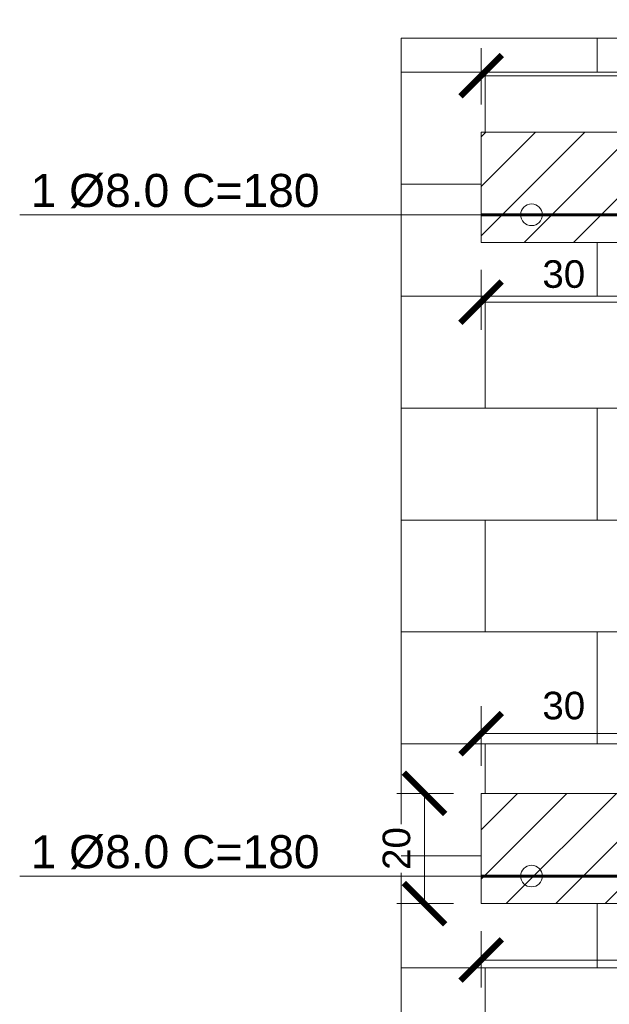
# Model space of a CAD drawing. Header units: millimetres. Extents: x -1.9 to 33.3, y -2.9 to 7.1.
# Tile 11 of 16: x 26.9 to 28, y 1.3 to 3.1. Entities that reach past the tile are written whole.
import ezdxf

# ---------------------------------------------------------------- set-up
doc = ezdxf.new("R2010")
doc.units = ezdxf.units.MM
for name, color, linetype, lineweight in [('ARQ_ALV_ALT', 7, 'Continuous', 60), ('ARQ_ALV_BXA', 4, 'Continuous', 20), ('ARQ_ALV_HTC', 9, 'Continuous', 9), ('ARQ_CTA_GER', 10, 'Continuous', 9), ('ARQ_PIS_PAG', 9, 'Continuous', 9), ('ARQ_SMB_GER', 9, 'Continuous', 9), ('ARQ_TXT_GER', 2, 'Continuous', 13)]:
    doc.layers.add(name, color=color, linetype=linetype, lineweight=lineweight)
doc.styles.add('Arial_2', font='arial.ttf', dxfattribs={"height": 0.05})
doc.styles.get("Standard").update_dxf_attribs({"font": 'arial.ttf'})
doc.dimstyles.new('cotas renova 25', dxfattribs={"dimtxt": 0.05, "dimasz": 0.075, "dimexe": 0.05, "dimexo": 0.05, "dimgap": 0.025, "dimtad": 1, "dimdec": 0, "dimlfac": 100, "dimtxsty": 'Standard', "dimblk": 'ARCHTICK', "dimcen": 0, "dimclrd": 256, "dimclre": 256, "dimclrt": 7, "dimadec": 0, "dimazin": 0, "dimtfac": 1, "dimtdec": 0, "dimtix": 1, "dimtmove": 0, "dimatfit": 3, "dimfxl": 1, "dimtfill": 1, "dimlwd": -1, "dimlwe": -1, "dimarcsym": 0})
pattern_1 = [(45, (26.414874, -3.02622), (-0.0449013, 0.0449013), [])]

# ---------------------------------------------------------------- blocks, each defined once
blk = doc.blocks.new('_ArchTick')
at = {"color": 0, "linetype": 'ByBlock', "const_width": 0.15}
blk.add_lwpolyline([(-0.5, -0.5), (0.5, 0.5)], dxfattribs=at)
blk = doc.blocks.new('*D47')
at = {"layer": 'ARQ_CTA_GER', "transparency": 16777216}
for p, q in [((27.7367, 2.9342), (27.7367, 3.0366)), ((30.6467, 2.9342), (30.6467, 3.0366)), ((30.6467, 2.9866), (27.7367, 2.9866))]:
    blk.add_line(p, q, dxfattribs=at)
at = {"layer": 'Defpoints', "color": 0, "transparency": 16777216}
for p in [(27.7367, 2.9866), (27.7367, 2.8842), (30.6467, 2.8842)]:
    blk.add_point(p, dxfattribs=at)
at = {"layer": 'ARQ_CTA_GER', "transparency": 16777216, "xscale": 0.075, "yscale": 0.075, "zscale": 0.075, "rotation": 180}
blk.add_blockref('_ArchTick', (27.7367, 2.9866), dxfattribs=at)
at = {"layer": 'ARQ_CTA_GER', "transparency": 16777216, "xscale": 0.075, "yscale": 0.075, "zscale": 0.075}
blk.add_blockref('_ArchTick', (30.6467, 2.9866), dxfattribs=at)
at = {"layer": 'ARQ_CTA_GER', "color": 7, "transparency": 16777216, "insert": (29.1917, 3.0372), "char_height": 0.05, "attachment_point": 5, "bg_fill": 3, "box_fill_scale": 1.1, "bg_fill_color": 256, "bg_fill_true_color": 13158600, "bg_fill_transparency": 0}
blk.add_mtext('291', dxfattribs=at)
blk = doc.blocks.new('*D54')
at = {"layer": 'ARQ_CTA_GER', "transparency": 16777216}
for p, q in [((27.7367, 2.6342), (27.7367, 2.5257)), ((28.0367, 2.6342), (28.0367, 2.5257)), ((27.7367, 2.5757), (28.0367, 2.5757))]:
    blk.add_line(p, q, dxfattribs=at)
at = {"layer": 'Defpoints', "color": 0, "transparency": 16777216}
for p in [(27.7367, 2.6842), (28.0367, 2.6842), (28.0367, 2.5757)]:
    blk.add_point(p, dxfattribs=at)
at = {"layer": 'ARQ_CTA_GER', "transparency": 16777216, "xscale": 0.075, "yscale": 0.075, "zscale": 0.075, "rotation": 180}
blk.add_blockref('_ArchTick', (27.7367, 2.5757), dxfattribs=at)
at = {"layer": 'ARQ_CTA_GER', "transparency": 16777216, "xscale": 0.075, "yscale": 0.075, "zscale": 0.075}
blk.add_blockref('_ArchTick', (28.0367, 2.5757), dxfattribs=at)
at = {"layer": 'ARQ_CTA_GER', "color": 7, "transparency": 16777216, "insert": (27.8867, 2.6263), "char_height": 0.05, "attachment_point": 5, "bg_fill": 3, "box_fill_scale": 1.1, "bg_fill_color": 256, "bg_fill_true_color": 13158600, "bg_fill_transparency": 0}
blk.add_mtext('30', dxfattribs=at)
blk = doc.blocks.new('*D48')
at = {"layer": 'ARQ_CTA_GER', "transparency": 16777216}
for p, q in [((27.7367, 1.7342), (27.7367, 1.8427)), ((28.0367, 1.7342), (28.0367, 1.8427)), ((28.0367, 1.7927), (27.7367, 1.7927))]:
    blk.add_line(p, q, dxfattribs=at)
at = {"layer": 'Defpoints', "color": 0, "transparency": 16777216}
for p in [(27.7367, 1.7927), (27.7367, 1.6842), (28.0367, 1.6842)]:
    blk.add_point(p, dxfattribs=at)
at = {"layer": 'ARQ_CTA_GER', "transparency": 16777216, "xscale": 0.075, "yscale": 0.075, "zscale": 0.075, "rotation": 180}
blk.add_blockref('_ArchTick', (27.7367, 1.7927), dxfattribs=at)
at = {"layer": 'ARQ_CTA_GER', "transparency": 16777216, "xscale": 0.075, "yscale": 0.075, "zscale": 0.075}
blk.add_blockref('_ArchTick', (28.0367, 1.7927), dxfattribs=at)
at = {"layer": 'ARQ_CTA_GER', "color": 7, "transparency": 16777216, "insert": (27.8867, 1.8433), "char_height": 0.05, "attachment_point": 5, "bg_fill": 3, "box_fill_scale": 1.1, "bg_fill_color": 256, "bg_fill_true_color": 13158600, "bg_fill_transparency": 0}
blk.add_mtext('30', dxfattribs=at)
blk = doc.blocks.new('*D49')
at = {"layer": 'ARQ_CTA_GER', "transparency": 16777216}
for p, q in [((27.6867, 1.6842), (27.584, 1.6842)), ((27.634, 1.6842), (27.634, 1.4842)), ((27.6867, 1.4842), (27.584, 1.4842))]:
    blk.add_line(p, q, dxfattribs=at)
at = {"layer": 'Defpoints', "color": 0, "transparency": 16777216}
for p in [(27.7367, 1.6842), (27.634, 1.4842), (27.7367, 1.4842)]:
    blk.add_point(p, dxfattribs=at)
at = {"layer": 'ARQ_CTA_GER', "transparency": 16777216, "xscale": 0.075, "yscale": 0.075, "zscale": 0.075}
for p, rotation in [((27.634, 1.6842), 90), ((27.634, 1.4842), 270)]:
    blk.add_blockref('_ArchTick', p, dxfattribs=dict(at, rotation=rotation))
at = {"layer": 'ARQ_CTA_GER', "color": 7, "transparency": 16777216, "insert": (27.5834, 1.5842), "char_height": 0.05, "attachment_point": 5, "rotation": 90, "bg_fill": 3, "box_fill_scale": 1.1, "bg_fill_color": 256, "bg_fill_true_color": 13158600, "bg_fill_transparency": 0}
blk.add_mtext('20', dxfattribs=at)
blk = doc.blocks.new('*D50')
at = {"layer": 'ARQ_CTA_GER', "transparency": 16777216}
for p, q in [((27.7367, 1.4342), (27.7367, 1.3318)), ((29.4467, 1.4342), (29.4467, 1.3318)), ((27.7367, 1.3818), (29.4467, 1.3818))]:
    blk.add_line(p, q, dxfattribs=at)
at = {"layer": 'Defpoints', "color": 0, "transparency": 16777216}
for p in [(27.7367, 1.4842), (29.4467, 1.4842), (29.4467, 1.3818)]:
    blk.add_point(p, dxfattribs=at)
at = {"layer": 'ARQ_CTA_GER', "transparency": 16777216, "xscale": 0.075, "yscale": 0.075, "zscale": 0.075, "rotation": 180}
blk.add_blockref('_ArchTick', (27.7367, 1.3818), dxfattribs=at)
at = {"layer": 'ARQ_CTA_GER', "transparency": 16777216, "xscale": 0.075, "yscale": 0.075, "zscale": 0.075}
blk.add_blockref('_ArchTick', (29.4467, 1.3818), dxfattribs=at)
at = {"layer": 'ARQ_CTA_GER', "color": 7, "transparency": 16777216, "insert": (28.5917, 1.4319), "char_height": 0.05, "attachment_point": 5, "bg_fill": 3, "box_fill_scale": 1.1, "bg_fill_color": 256, "bg_fill_true_color": 13158600, "bg_fill_transparency": 0}
blk.add_mtext('171', dxfattribs=at)

msp = doc.modelspace()

# ---------------------------------------------------------------- hatches: boundary and pattern name
at = {"layer": 'ARQ_ALV_HTC'}
h = msp.add_hatch(dxfattribs=at)
h.set_pattern_fill('ANSI31', color=256, scale=0.02)
h.set_pattern_definition(pattern_1)
h.paths.add_polyline_path([(30.6467, 2.8842), (27.7367, 2.8842), (27.7367, 2.6842), (30.6467, 2.6842)])
h = msp.add_hatch(dxfattribs=at)
h.set_pattern_fill('ANSI31', color=256, scale=0.02)
h.set_pattern_definition(pattern_1)
h.paths.add_polyline_path([(29.4467, 1.6842), (27.7367, 1.6842), (27.7367, 1.4842), (29.4467, 1.4842)])

# ---------------------------------------------------------------- linework, layer by layer
at = {"layer": 'ARQ_ALV_ALT', "color": 140}
for p, q in [((27.7367, 2.7342), (30.6467, 2.7342)), ((27.7367, 1.5342), (29.4467, 1.5342))]:
    msp.add_line(p, q, dxfattribs=at)
at = {"layer": 'ARQ_ALV_BXA'}
for points in [[(27.7367, 2.6842), (27.7367, 2.8842), (30.6467, 2.8842), (30.6467, 2.6842)], [(27.7367, 1.4842), (27.7367, 1.6842), (29.4467, 1.6842), (29.4467, 1.4842)]]:
    msp.add_lwpolyline(points, close=True, dxfattribs=at)
at = {"layer": 'ARQ_PIS_PAG'}
msp.add_lwpolyline([(30.7917, 0.5546), (27.5917, 0.5546), (27.5917, 3.0546), (30.7917, 3.0546), (30.7917, 0.5546)], dxfattribs=at)
at = {"layer": 'ARQ_SMB_GER'}
for points in [[(26.8995, 2.7342), (27.8282, 2.7342)], [(26.8995, 1.5342), (27.8282, 1.5342)]]:
    msp.add_lwpolyline(points, dxfattribs=at)
for centre in [(27.8282, 2.7342), (27.8282, 1.5342)]:
    msp.add_circle(centre, 0.0196, dxfattribs=at)

# ---------------------------------------------------------------- texts
at = {"layer": 'ARQ_TXT_GER', "char_height": 0.06, "width": 0.632571, "attachment_point": 1, "style": 'Arial_2'}
for insert in [(26.9194, 2.8084), (26.9194, 1.6084)]:
    msp.add_mtext('1 %%C8.0 C=180', dxfattribs=dict(at, insert=insert))

# ---------------------------------------------------------------- next in the draw order: dimensions: what is measured, and where the dimension line sits
at = {"layer": 'ARQ_CTA_GER'}
for base, p1, p2, picture, middle in [((27.7367, 2.9866), (30.6467, 2.8842), (27.7367, 2.8842), '*D47', (29.1917, 3.0372)), ((28.0367, 2.5757), (27.7367, 2.6842), (28.0367, 2.6842), '*D54', (27.8867, 2.6263))]:
    dim = msp.add_linear_dim(base=base, p1=p1, p2=p2, dimstyle='cotas renova 25', dxfattribs=at)
    dim.commit()
    dim.dimension.update_dxf_attribs({"geometry": picture, "text_midpoint": middle})
dim = msp.add_linear_dim(base=(27.7367, 1.7927), p1=(28.0367, 1.6842), p2=(27.7367, 1.6842), angle=180, dimstyle='cotas renova 25', dxfattribs=at)
dim.commit()
dim.dimension.update_dxf_attribs({"geometry": '*D48', "text_midpoint": (27.8867, 1.8433)})

# ---------------------------------------------------------------- next in the draw order: dimensions: what is measured, and where the dimension line sits
dim = msp.add_linear_dim(base=(27.634, 1.4842), p1=(27.7367, 1.6842), p2=(27.7367, 1.4842), angle=90, dimstyle='cotas renova 25', dxfattribs=at)
dim.commit()
dim.dimension.update_dxf_attribs({"geometry": '*D49', "text_midpoint": (27.5834, 1.5842)})

# ---------------------------------------------------------------- next in the draw order: dimensions: what is measured, and where the dimension line sits
dim = msp.add_linear_dim(base=(29.4467, 1.3818), p1=(27.7367, 1.4842), p2=(29.4467, 1.4842), angle=180, dimstyle='cotas renova 25', dxfattribs=at)
dim.commit()
dim.dimension.update_dxf_attribs({"geometry": '*D50', "text_midpoint": (28.5917, 1.4319)})

# ---------------------------------------------------------------- next in the draw order: hatches: boundary and pattern name
at = {"layer": 'ARQ_PIS_PAG'}
h = msp.add_hatch(dxfattribs=at)
h.set_pattern_fill('AR-B816', color=256, scale=0.001)
h.set_pattern_definition([(0, (30.79173, 0.55458), (0, 0.2032), []), (90, (30.79173, 0.55458), (-0.2032, 0.2032), [0.2032, -0.2032])])
h.paths.add_polyline_path([(29.4467, 1.4842), (27.7367, 1.4842), (27.7367, 1.5342), (27.5917, 1.5342), (27.5917, 0.5546), (29.4467, 0.5546)], flags=17)
h.paths.add_polyline_path([(28.0367, 2.6842), (27.7367, 2.6842), (27.7367, 2.7342), (27.5917, 2.7342), (27.5917, 1.5342), (27.7367, 1.5342), (27.7367, 1.6842), (28.0367, 1.6842)], flags=17)
h.paths.add_polyline_path([(29.4467, 2.6842), (29.2367, 2.6842), (29.2367, 1.6842), (29.4467, 1.6842)], flags=17)
h.paths.add_polyline_path([(30.7917, 3.0546), (27.5917, 3.0546), (27.5917, 2.7342), (27.7367, 2.7342), (27.7367, 2.8842), (30.6467, 2.8842), (30.6467, 2.6842), (30.3467, 2.6842), (30.3467, 0.5546), (30.7917, 0.5546)])
h.paths.add_polyline_path([(30.4456, 2.5743), (30.5483, 2.5743), (30.5483, 2.6773), (30.4456, 2.6773)], flags=24)
h.paths.add_polyline_path([(30.751, 2.7335), (30.751, 2.8362), (30.6479, 2.8362), (30.6479, 2.7335)], flags=24)
h.paths.add_polyline_path([(29.1263, 2.9852), (29.2679, 2.9852), (29.2679, 3.0882), (29.1263, 3.0882)], flags=9)

doc.saveas('drawing.dxf')
